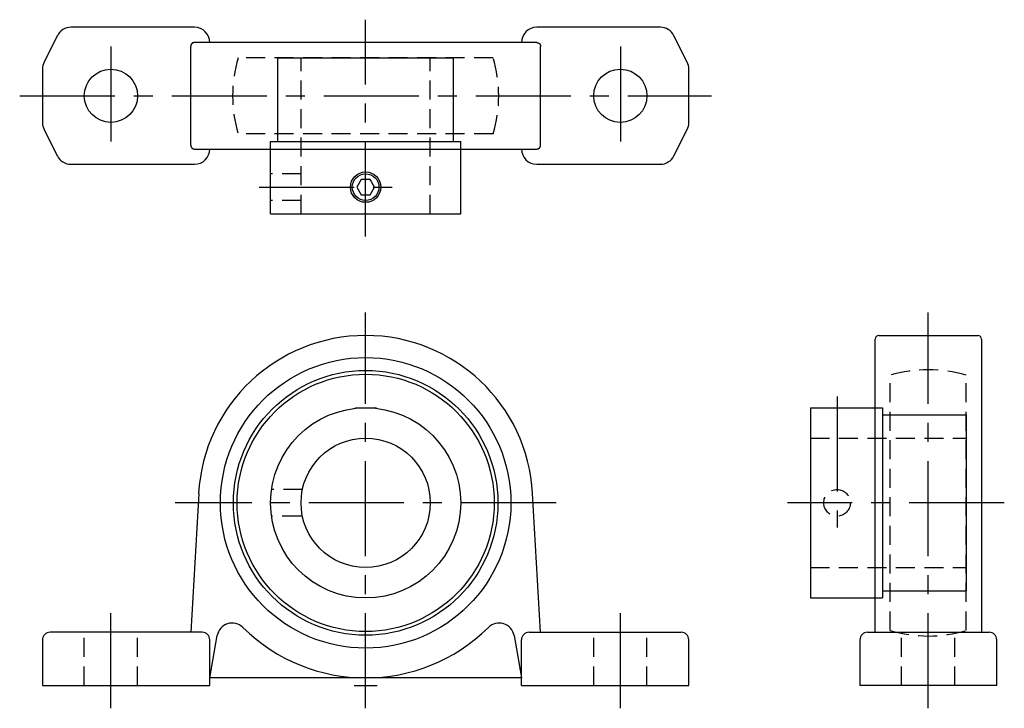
# Model space of a CAD drawing. Extents: x -45 to 84, y -3 to 88.
import ezdxf

# ---------------------------------------------------------------- set-up
doc = ezdxf.new("R2010")
doc.units = 0
doc.header["$LTSCALE"] = 10
doc.linetypes.add('CENTER', pattern=[2, 1.25, -0.25, 0.25, -0.25])
doc.linetypes.add('HIDDEN', pattern=[0.375, 0.25, -0.125])
doc.layers.get('0').update_dxf_attribs({"linetype": 'CONTINUOUS'})
doc.layers.add('CENTER', color=1, linetype='CENTER')
doc.layers.add('HIDDEN', color=3, linetype='HIDDEN')

msp = doc.modelspace()

# ---------------------------------------------------------------- linework, layer by layer
for p, q in [((-22.5, 86.5), (-38.76, 86.5)), ((38.76, 86.5), (22.5, 86.5)), ((-40.55, 85.39), (-42.29, 81.92)), ((22.5, 84.5), (-22.5, 84.5)), ((42.29, 81.92), (40.55, 85.39)), ((-23, 71), (-23, 84)), ((23, 71), (23, 84)), ((-11.55, 82.5), (11.55, 82.5)), ((-11.55, 71.5), (-11.55, 82.5)), ((11.55, 71.5), (11.55, 82.5)), ((-42.5, 81.03), (-42.5, 73.97)), ((42.5, 73.97), (42.5, 81.03)), ((-42.29, 73.08), (-40.55, 69.61)), ((40.55, 69.61), (42.29, 73.08)), ((-12.5, 71.5), (12.5, 71.5)), ((-12.5, 62), (-12.5, 71.5)), ((12.5, 62), (12.5, 71.5)), ((-22.5, 70.5), (22.5, 70.5)), ((-38.76, 68.5), (-22.5, 68.5)), ((22.5, 68.5), (38.76, 68.5)), ((-12.5, 62), (12.5, 62)), ((67, 7), (67, 45.5)), ((67.5, 46), (80.5, 46)), ((81, 45.5), (81, 7)), ((-1.45, 36.42), (-1.31, 36.5)), ((-1.31, 36.5), (1.31, 36.5)), ((1.45, 36.42), (1.31, 36.5)), ((58.5, 36.5), (68, 36.5)), ((58.5, 36.5), (58.5, 11.5)), ((68, 36.5), (68, 11.5)), ((68, 35.55), (79, 35.55)), ((79, 35.55), (79, 12.45)), ((-21.96, 25.25), (-23, 7)), ((23, 7), (21.96, 25.25)), ((68, 12.45), (79, 12.45)), ((58.5, 11.5), (68, 11.5)), ((-21.5, 7), (-41.5, 7)), ((-20.5, 1), (-19.52, 6.55)), ((19.52, 6.55), (20.5, 1)), ((21.5, 7), (41.5, 7)), ((66, 7), (82, 7)), ((-42.5, 6), (-42.5, 0)), ((-20.5, 0), (-20.5, 6)), ((20.5, 0), (20.5, 6)), ((42.5, 0), (42.5, 6)), ((65, 6), (65, 0)), ((83, 0), (83, 6)), ((-42.5, 0), (-20.5, 0)), ((20.5, 1), (-20.5, 1)), ((20.5, 0), (42.5, 0)), ((83, 0), (65, 0))]:
    msp.add_line(p, q)
msp.add_lwpolyline([(-0.58, 66.5), (-1.15, 65.5), (-0.58, 64.5), (0.58, 64.5), (1.15, 65.5), (0.58, 66.5)], close=True)
for points in [[(-22.5, 84.5, 0), (-22.51, 84.5, 0), (-22.51, 84.5, 0), (-22.52, 84.5, 0), (-22.52, 84.5, 0), (-22.53, 84.5, 0), (-22.54, 84.5, 0), (-22.54, 84.5, 0), (-22.55, 84.5, 0), (-22.55, 84.5, 0), (-22.56, 84.5, 0), (-22.57, 84.5, 0), (-22.57, 84.49, 0), (-22.58, 84.49, 0), (-22.58, 84.49, 0), (-22.59, 84.49, 0), (-22.6, 84.49, 0), (-22.6, 84.49, 0), (-22.61, 84.49, 0), (-22.61, 84.49, 0), (-22.62, 84.48, 0), (-22.63, 84.48, 0), (-22.63, 84.48, 0), (-22.64, 84.48, 0), (-22.64, 84.48, 0), (-22.65, 84.48, 0), (-22.66, 84.47, 0), (-22.66, 84.47, 0), (-22.67, 84.47, 0), (-22.67, 84.47, 0), (-22.68, 84.47, 0), (-22.69, 84.46, 0), (-22.69, 84.46, 0), (-22.7, 84.46, 0), (-22.7, 84.46, 0), (-22.71, 84.45, 0), (-22.71, 84.45, 0), (-22.72, 84.45, 0), (-22.72, 84.45, 0), (-22.73, 84.44, 0), (-22.74, 84.44, 0), (-22.74, 84.44, 0), (-22.75, 84.44, 0), (-22.75, 84.43, 0), (-22.76, 84.43, 0), (-22.76, 84.43, 0), (-22.77, 84.42, 0), (-22.77, 84.42, 0), (-22.78, 84.42, 0), (-22.78, 84.41, 0), (-22.79, 84.41, 0), (-22.79, 84.41, 0), (-22.8, 84.4, 0), (-22.8, 84.4, 0), (-22.81, 84.39, 0), (-22.81, 84.39, 0), (-22.82, 84.39, 0), (-22.82, 84.38, 0), (-22.83, 84.38, 0), (-22.83, 84.37, 0), (-22.84, 84.37, 0), (-22.84, 84.37, 0), (-22.84, 84.36, 0), (-22.85, 84.36, 0), (-22.85, 84.35, 0), (-22.86, 84.35, 0), (-22.86, 84.34, 0), (-22.87, 84.34, 0), (-22.87, 84.34, 0), (-22.87, 84.33, 0), (-22.88, 84.33, 0), (-22.88, 84.32, 0), (-22.89, 84.32, 0), (-22.89, 84.31, 0), (-22.89, 84.31, 0), (-22.9, 84.3, 0), (-22.9, 84.3, 0), (-22.91, 84.29, 0), (-22.91, 84.29, 0), (-22.91, 84.28, 0), (-22.92, 84.28, 0), (-22.92, 84.27, 0), (-22.92, 84.27, 0), (-22.93, 84.26, 0), (-22.93, 84.26, 0), (-22.93, 84.25, 0), (-22.93, 84.25, 0), (-22.94, 84.24, 0), (-22.94, 84.24, 0), (-22.94, 84.23, 0), (-22.95, 84.22, 0), (-22.95, 84.22, 0), (-22.95, 84.21, 0), (-22.95, 84.21, 0), (-22.96, 84.2, 0), (-22.96, 84.2, 0), (-22.96, 84.19, 0), (-22.96, 84.19, 0), (-22.97, 84.18, 0), (-22.97, 84.17, 0), (-22.97, 84.17, 0), (-22.97, 84.16, 0), (-22.97, 84.16, 0), (-22.98, 84.15, 0), (-22.98, 84.15, 0), (-22.98, 84.14, 0), (-22.98, 84.13, 0), (-22.98, 84.13, 0), (-22.98, 84.12, 0), (-22.99, 84.12, 0), (-22.99, 84.11, 0), (-22.99, 84.1, 0), (-22.99, 84.1, 0), (-22.99, 84.09, 0), (-22.99, 84.09, 0), (-22.99, 84.08, 0), (-22.99, 84.07, 0), (-23, 84.07, 0), (-23, 84.06, 0), (-23, 84.06, 0), (-23, 84.05, 0), (-23, 84.04, 0), (-23, 84.04, 0), (-23, 84.03, 0), (-23, 84.02, 0), (-23, 84.02, 0), (-23, 84.01, 0), (-23, 84.01, 0), (-23, 84, 0)], [(22.5, 84.5, 0), (22.51, 84.5, 0), (22.51, 84.5, 0), (22.52, 84.5, 0), (22.52, 84.5, 0), (22.53, 84.5, 0), (22.54, 84.5, 0), (22.54, 84.5, 0), (22.55, 84.5, 0), (22.55, 84.5, 0), (22.56, 84.5, 0), (22.57, 84.5, 0), (22.57, 84.49, 0), (22.58, 84.49, 0), (22.58, 84.49, 0), (22.59, 84.49, 0), (22.6, 84.49, 0), (22.6, 84.49, 0), (22.61, 84.49, 0), (22.61, 84.49, 0), (22.62, 84.48, 0), (22.63, 84.48, 0), (22.63, 84.48, 0), (22.64, 84.48, 0), (22.64, 84.48, 0), (22.65, 84.48, 0), (22.66, 84.47, 0), (22.66, 84.47, 0), (22.67, 84.47, 0), (22.67, 84.47, 0), (22.68, 84.47, 0), (22.69, 84.46, 0), (22.69, 84.46, 0), (22.7, 84.46, 0), (22.7, 84.46, 0), (22.71, 84.45, 0), (22.71, 84.45, 0), (22.72, 84.45, 0), (22.72, 84.45, 0), (22.73, 84.44, 0), (22.74, 84.44, 0), (22.74, 84.44, 0), (22.75, 84.44, 0), (22.75, 84.43, 0), (22.76, 84.43, 0), (22.76, 84.43, 0), (22.77, 84.42, 0), (22.77, 84.42, 0), (22.78, 84.42, 0), (22.78, 84.41, 0), (22.79, 84.41, 0), (22.79, 84.41, 0), (22.8, 84.4, 0), (22.8, 84.4, 0), (22.81, 84.39, 0), (22.81, 84.39, 0), (22.82, 84.39, 0), (22.82, 84.38, 0), (22.83, 84.38, 0), (22.83, 84.37, 0), (22.84, 84.37, 0), (22.84, 84.37, 0), (22.84, 84.36, 0), (22.85, 84.36, 0), (22.85, 84.35, 0), (22.86, 84.35, 0), (22.86, 84.34, 0), (22.87, 84.34, 0), (22.87, 84.34, 0), (22.87, 84.33, 0), (22.88, 84.33, 0), (22.88, 84.32, 0), (22.89, 84.32, 0), (22.89, 84.31, 0), (22.89, 84.31, 0), (22.9, 84.3, 0), (22.9, 84.3, 0), (22.91, 84.29, 0), (22.91, 84.29, 0), (22.91, 84.28, 0), (22.92, 84.28, 0), (22.92, 84.27, 0), (22.92, 84.27, 0), (22.93, 84.26, 0), (22.93, 84.26, 0), (22.93, 84.25, 0), (22.93, 84.25, 0), (22.94, 84.24, 0), (22.94, 84.24, 0), (22.94, 84.23, 0), (22.95, 84.22, 0), (22.95, 84.22, 0), (22.95, 84.21, 0), (22.95, 84.21, 0), (22.96, 84.2, 0), (22.96, 84.2, 0), (22.96, 84.19, 0), (22.96, 84.19, 0), (22.97, 84.18, 0), (22.97, 84.17, 0), (22.97, 84.17, 0), (22.97, 84.16, 0), (22.97, 84.16, 0), (22.98, 84.15, 0), (22.98, 84.15, 0), (22.98, 84.14, 0), (22.98, 84.13, 0), (22.98, 84.13, 0), (22.98, 84.12, 0), (22.99, 84.12, 0), (22.99, 84.11, 0), (22.99, 84.1, 0), (22.99, 84.1, 0), (22.99, 84.09, 0), (22.99, 84.09, 0), (22.99, 84.08, 0), (22.99, 84.07, 0), (23, 84.07, 0), (23, 84.06, 0), (23, 84.06, 0), (23, 84.05, 0), (23, 84.04, 0), (23, 84.04, 0), (23, 84.03, 0), (23, 84.02, 0), (23, 84.02, 0), (23, 84.01, 0), (23, 84.01, 0), (23, 84, 0)], [(-23, 71, 0), (-23, 70.99, 0), (-23, 70.99, 0), (-23, 70.98, 0), (-23, 70.98, 0), (-23, 70.97, 0), (-23, 70.96, 0), (-23, 70.96, 0), (-23, 70.95, 0), (-23, 70.94, 0), (-23, 70.94, 0), (-23, 70.93, 0), (-22.99, 70.93, 0), (-22.99, 70.92, 0), (-22.99, 70.91, 0), (-22.99, 70.91, 0), (-22.99, 70.9, 0), (-22.99, 70.9, 0), (-22.99, 70.89, 0), (-22.99, 70.88, 0), (-22.98, 70.88, 0), (-22.98, 70.87, 0), (-22.98, 70.87, 0), (-22.98, 70.86, 0), (-22.98, 70.85, 0), (-22.98, 70.85, 0), (-22.97, 70.84, 0), (-22.97, 70.84, 0), (-22.97, 70.83, 0), (-22.97, 70.83, 0), (-22.97, 70.82, 0), (-22.96, 70.81, 0), (-22.96, 70.81, 0), (-22.96, 70.8, 0), (-22.96, 70.8, 0), (-22.95, 70.79, 0), (-22.95, 70.79, 0), (-22.95, 70.78, 0), (-22.95, 70.78, 0), (-22.94, 70.77, 0), (-22.94, 70.76, 0), (-22.94, 70.76, 0), (-22.93, 70.75, 0), (-22.93, 70.75, 0), (-22.93, 70.74, 0), (-22.93, 70.74, 0), (-22.92, 70.73, 0), (-22.92, 70.73, 0), (-22.92, 70.72, 0), (-22.91, 70.72, 0), (-22.91, 70.71, 0), (-22.91, 70.71, 0), (-22.9, 70.7, 0), (-22.9, 70.7, 0), (-22.89, 70.69, 0), (-22.89, 70.69, 0), (-22.89, 70.68, 0), (-22.88, 70.68, 0), (-22.88, 70.67, 0), (-22.87, 70.67, 0), (-22.87, 70.66, 0), (-22.87, 70.66, 0), (-22.86, 70.66, 0), (-22.86, 70.65, 0), (-22.85, 70.65, 0), (-22.85, 70.64, 0), (-22.84, 70.64, 0), (-22.84, 70.63, 0), (-22.84, 70.63, 0), (-22.83, 70.63, 0), (-22.83, 70.62, 0), (-22.82, 70.62, 0), (-22.82, 70.61, 0), (-22.81, 70.61, 0), (-22.81, 70.61, 0), (-22.8, 70.6, 0), (-22.8, 70.6, 0), (-22.79, 70.59, 0), (-22.79, 70.59, 0), (-22.78, 70.59, 0), (-22.78, 70.58, 0), (-22.77, 70.58, 0), (-22.77, 70.58, 0), (-22.76, 70.57, 0), (-22.76, 70.57, 0), (-22.75, 70.57, 0), (-22.75, 70.56, 0), (-22.74, 70.56, 0), (-22.74, 70.56, 0), (-22.73, 70.56, 0), (-22.72, 70.55, 0), (-22.72, 70.55, 0), (-22.71, 70.55, 0), (-22.71, 70.55, 0), (-22.7, 70.54, 0), (-22.7, 70.54, 0), (-22.69, 70.54, 0), (-22.69, 70.54, 0), (-22.68, 70.53, 0), (-22.67, 70.53, 0), (-22.67, 70.53, 0), (-22.66, 70.53, 0), (-22.66, 70.53, 0), (-22.65, 70.52, 0), (-22.64, 70.52, 0), (-22.64, 70.52, 0), (-22.63, 70.52, 0), (-22.63, 70.52, 0), (-22.62, 70.52, 0), (-22.61, 70.51, 0), (-22.61, 70.51, 0), (-22.6, 70.51, 0), (-22.6, 70.51, 0), (-22.59, 70.51, 0), (-22.58, 70.51, 0), (-22.58, 70.51, 0), (-22.57, 70.51, 0), (-22.57, 70.5, 0), (-22.56, 70.5, 0), (-22.55, 70.5, 0), (-22.55, 70.5, 0), (-22.54, 70.5, 0), (-22.54, 70.5, 0), (-22.53, 70.5, 0), (-22.52, 70.5, 0), (-22.52, 70.5, 0), (-22.51, 70.5, 0), (-22.51, 70.5, 0), (-22.5, 70.5, 0)], [(22.5, 70.5, 0), (22.51, 70.5, 0), (22.51, 70.5, 0), (22.52, 70.5, 0), (22.52, 70.5, 0), (22.53, 70.5, 0), (22.54, 70.5, 0), (22.54, 70.5, 0), (22.55, 70.5, 0), (22.55, 70.5, 0), (22.56, 70.5, 0), (22.57, 70.5, 0), (22.57, 70.51, 0), (22.58, 70.51, 0), (22.58, 70.51, 0), (22.59, 70.51, 0), (22.6, 70.51, 0), (22.6, 70.51, 0), (22.61, 70.51, 0), (22.61, 70.51, 0), (22.62, 70.52, 0), (22.63, 70.52, 0), (22.63, 70.52, 0), (22.64, 70.52, 0), (22.64, 70.52, 0), (22.65, 70.52, 0), (22.66, 70.53, 0), (22.66, 70.53, 0), (22.67, 70.53, 0), (22.67, 70.53, 0), (22.68, 70.53, 0), (22.69, 70.54, 0), (22.69, 70.54, 0), (22.7, 70.54, 0), (22.7, 70.54, 0), (22.71, 70.55, 0), (22.71, 70.55, 0), (22.72, 70.55, 0), (22.72, 70.55, 0), (22.73, 70.56, 0), (22.74, 70.56, 0), (22.74, 70.56, 0), (22.75, 70.56, 0), (22.75, 70.57, 0), (22.76, 70.57, 0), (22.76, 70.57, 0), (22.77, 70.58, 0), (22.77, 70.58, 0), (22.78, 70.58, 0), (22.78, 70.59, 0), (22.79, 70.59, 0), (22.79, 70.59, 0), (22.8, 70.6, 0), (22.8, 70.6, 0), (22.81, 70.61, 0), (22.81, 70.61, 0), (22.82, 70.61, 0), (22.82, 70.62, 0), (22.83, 70.62, 0), (22.83, 70.63, 0), (22.84, 70.63, 0), (22.84, 70.63, 0), (22.84, 70.64, 0), (22.85, 70.64, 0), (22.85, 70.65, 0), (22.86, 70.65, 0), (22.86, 70.66, 0), (22.87, 70.66, 0), (22.87, 70.66, 0), (22.87, 70.67, 0), (22.88, 70.67, 0), (22.88, 70.68, 0), (22.89, 70.68, 0), (22.89, 70.69, 0), (22.89, 70.69, 0), (22.9, 70.7, 0), (22.9, 70.7, 0), (22.91, 70.71, 0), (22.91, 70.71, 0), (22.91, 70.72, 0), (22.92, 70.72, 0), (22.92, 70.73, 0), (22.92, 70.73, 0), (22.93, 70.74, 0), (22.93, 70.74, 0), (22.93, 70.75, 0), (22.93, 70.75, 0), (22.94, 70.76, 0), (22.94, 70.76, 0), (22.94, 70.77, 0), (22.95, 70.78, 0), (22.95, 70.78, 0), (22.95, 70.79, 0), (22.95, 70.79, 0), (22.96, 70.8, 0), (22.96, 70.8, 0), (22.96, 70.81, 0), (22.96, 70.81, 0), (22.97, 70.82, 0), (22.97, 70.83, 0), (22.97, 70.83, 0), (22.97, 70.84, 0), (22.97, 70.84, 0), (22.98, 70.85, 0), (22.98, 70.85, 0), (22.98, 70.86, 0), (22.98, 70.87, 0), (22.98, 70.87, 0), (22.98, 70.88, 0), (22.99, 70.88, 0), (22.99, 70.89, 0), (22.99, 70.9, 0), (22.99, 70.9, 0), (22.99, 70.91, 0), (22.99, 70.91, 0), (22.99, 70.92, 0), (22.99, 70.93, 0), (23, 70.93, 0), (23, 70.94, 0), (23, 70.94, 0), (23, 70.95, 0), (23, 70.96, 0), (23, 70.96, 0), (23, 70.97, 0), (23, 70.98, 0), (23, 70.98, 0), (23, 70.99, 0), (23, 70.99, 0), (23, 71, 0)]]:
    msp.add_polyline3d(points)
for centre, radius in [((-33.5, 77.5), 3.5), ((33.5, 77.5), 3.5), ((0, 65.5), 2), ((0, 65.5), 1.75), ((0, 24), 19.1), ((0, 24), 17.4), ((0, 24), 16.91), ((0, 24), 12.5), ((0, 24), 8.5)]:
    msp.add_circle(centre, radius)
for centre, radius, start, end in [((-38.76, 84.5), 2, 90, 153.4349), ((-22.5, 84.5), 2, 0, 90), ((22.5, 84.5), 2, 90, 180), ((38.76, 84.5), 2, 26.5651, 90), ((-40.5, 81.03), 2, 153.4349, 180), ((40.5, 81.03), 2, 0, 26.5651), ((-40.5, 73.97), 2, 180, 206.5651), ((40.5, 73.97), 2, 333.4349, 0), ((-22.5, 70.5), 2, 270, 0), ((22.5, 70.5), 2, 180, 270), ((-38.76, 70.5), 2, 206.5651, 270), ((38.76, 70.5), 2, 270, 333.4349), ((0, 24), 22, 3.2476, 176.7524), ((67.5, 45.5), 0.5, 90, 180), ((80.5, 45.5), 0.5, 0, 90), ((-17.55, 6.2), 2, 45.4051, 170), ((17.55, 6.2), 2, 10, 134.5949), ((-41.5, 6), 1, 90, 180), ((-21.5, 6), 1, 0, 90), ((0, 24), 23, 225.4051, 314.5949), ((21.5, 6), 1, 90, 180), ((41.5, 6), 1, 0, 90), ((66, 6), 1, 90, 180), ((82, 6), 1, 0, 90)]:
    msp.add_arc(centre, radius, start, end)
at = {"layer": 'CENTER'}
for p, q in [((0, 59), (0, 87.5)), ((-33.5, 84), (-33.5, 71)), ((33.5, 84), (33.5, 71)), ((-45.5, 77.5), (45.5, 77.5)), ((-14, 65.5), (3.5, 65.5)), ((0, -3), (0, 49)), ((74, -3), (74, 49)), ((62, 38), (62, 20.75)), ((25.04, 24), (-25.04, 24)), ((84, 24), (55.5, 24)), ((-33.5, -3), (-33.5, 10)), ((33.5, -3), (33.5, 10)), ((-1.5, 0), (1.5, 0))]:
    msp.add_line(p, q, dxfattribs=at)
at = {"layer": 'HIDDEN'}
for p, q in [((16.77, 82.5), (-16.77, 82.5)), ((-8.5, 62), (-8.5, 82.5)), ((8.5, 62), (8.5, 82.5)), ((16.77, 72.5), (-16.77, 72.5)), ((-8.5, 67.25), (-12.5, 67.25)), ((-8.5, 63.75), (-12.5, 63.75)), ((69, 7.23), (69, 40.77)), ((79, 7.23), (79, 40.77)), ((58.5, 32.5), (79, 32.5)), ((-8.32, 25.75), (-12.38, 25.75)), ((-8.5, 22.25), (-12.38, 22.25)), ((58.5, 15.5), (79, 15.5)), ((-37, 0), (-37, 7)), ((-30, 0), (-30, 7)), ((30, 0), (30, 7)), ((37, 0), (37, 7)), ((70.5, 0), (70.5, 7)), ((77.5, 0), (77.5, 7))]:
    msp.add_line(p, q, dxfattribs=at)
msp.add_circle((62, 24), 1.75, dxfattribs=at)
for centre, start, end in [((0, 77.5), 163.3985, 196.6015), ((0, 77.5), 343.3985, 16.6015), ((74, 24), 73.3985, 106.6015), ((74, 24), 253.3985, 286.6015)]:
    msp.add_arc(centre, 17.5, start, end, dxfattribs=at)

doc.saveas('drawing.dxf')
